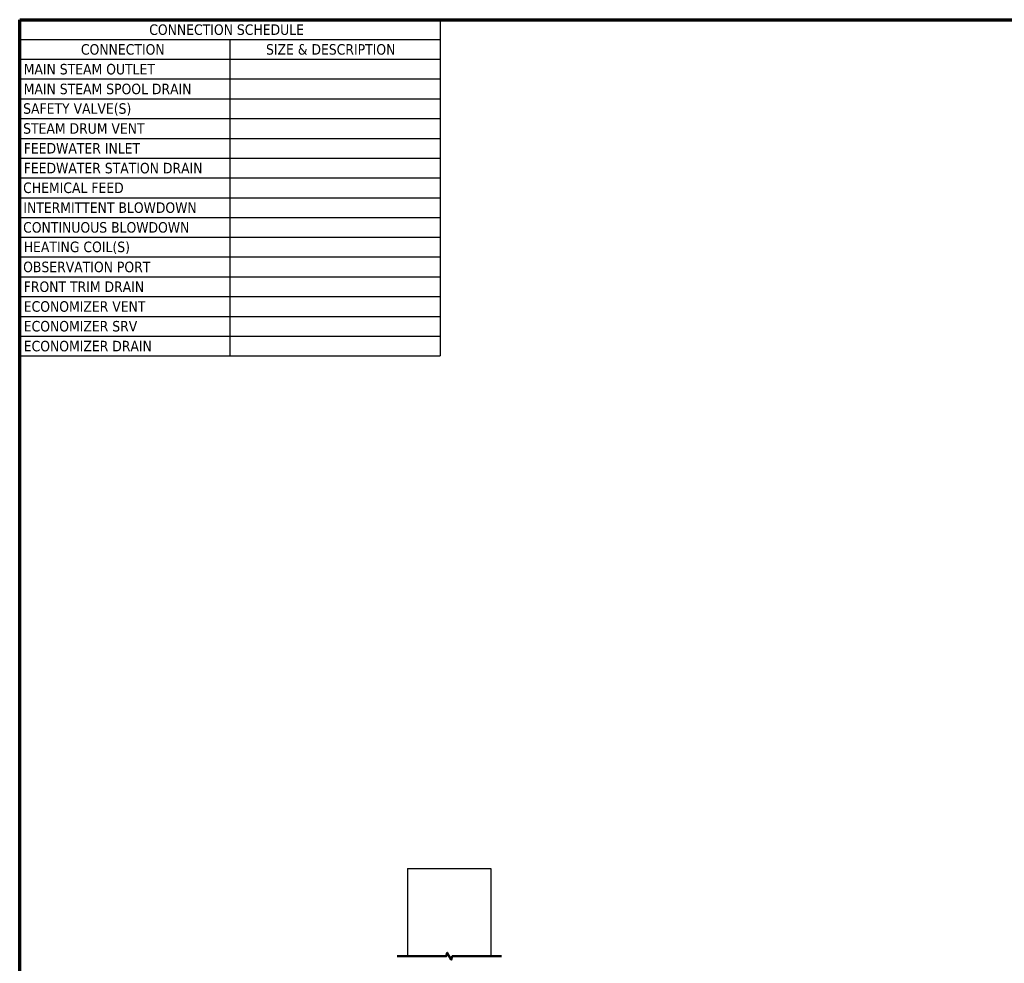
# Model space of a CAD drawing. Header units: inches. Extents: x 36 to 1719, y -84 to 1122.
# Tile 79 of 256: x 36 to 598, y 584 to 1122. Entities that reach past the tile are written whole.
import ezdxf

# ---------------------------------------------------------------- set-up
doc = ezdxf.new("R2010")
doc.units = ezdxf.units.IN
doc.header["$LTSCALE"] = 48
doc.header["$MEASUREMENT"] = 0
for name, color, linetype, lineweight in [('Border (ANSI)', 7, 'Continuous', 70), ('Break Line (ANSI)', 7, 'Continuous', 50), ('Symbol (ANSI)', 7, 'Continuous', 25), ('Visible (ANSI)', 7, 'Continuous', 30)]:
    doc.layers.add(name, color=color, linetype=linetype, lineweight=lineweight)
doc.styles.add('Note Text (ANSI)', font='tahoma.ttf')

# ---------------------------------------------------------------- blocks, each defined once
blk = doc.blocks.new('Borders SUPERIOR BORDER')
at = {"layer": 'Border (ANSI)'}
for p, q in [((0.75, 23.375), (35.25, 23.375)), ((0.75, 0.625), (0.75, 23.375))]:
    blk.add_line(p, q, dxfattribs=at)
blk = doc.blocks.new('Table1')
at = {"layer": 'Symbol (ANSI)'}
for p, q in [((0.75, 23.375), (5.75, 23.375)), ((0.75, 23.375), (0.75, 23.14)), ((5.75, 23.375), (5.75, 23.14)), ((0.75, 23.14), (5.75, 23.14)), ((0.75, 23.14), (0.75, 22.905)), ((3.25, 23.14), (3.25, 22.905)), ((5.75, 23.14), (5.75, 22.905)), ((0.75, 22.905), (5.75, 22.905)), ((0.75, 22.905), (0.75, 19.378)), ((3.25, 22.905), (3.25, 19.378)), ((5.75, 22.905), (5.75, 19.378)), ((0.75, 22.67), (5.75, 22.67)), ((0.75, 22.434), (5.75, 22.434)), ((0.75, 22.199), (5.75, 22.199)), ((0.75, 21.964), (5.75, 21.964)), ((0.75, 21.729), (5.75, 21.729)), ((0.75, 21.494), (5.75, 21.494)), ((0.75, 21.259), (5.75, 21.259)), ((0.75, 21.024), (5.75, 21.024)), ((0.75, 20.789), (5.75, 20.789)), ((0.75, 20.554), (5.75, 20.554)), ((0.75, 20.318), (5.75, 20.318)), ((0.75, 20.083), (5.75, 20.083)), ((0.75, 19.848), (5.75, 19.848)), ((0.75, 19.613), (5.75, 19.613)), ((0.75, 19.378), (5.75, 19.378))]:
    blk.add_line(p, q, dxfattribs=at)
at = {"layer": 'Symbol (ANSI)', "char_height": 0.125, "attachment_point": 7, "style": 'Note Text (ANSI)'}
for s, insert in [('CONNECTION SCHEDULE', (2.29, 23.192)), ('CONNECTION', (1.478, 22.957)), ('SIZE & DESCRIPTION', (3.679, 22.957)), ('MAIN STEAM OUTLET', (0.798, 22.722)), ('MAIN STEAM SPOOL DRAIN', (0.798, 22.487)), ('SAFETY VALVE(S)', (0.791, 22.234)), ('STEAM DRUM VENT', (0.791, 22.017)), ('FEEDWATER INLET', (0.798, 21.784)), ('FEEDWATER STATION DRAIN', (0.798, 21.546)), ('CHEMICAL FEED', (0.791, 21.312)), ('INTERMITTENT BLOWDOWN', (0.793, 21.076)), ('CONTINUOUS BLOWDOWN', (0.791, 20.841)), ('HEATING COIL(S)', (0.798, 20.589)), ('OBSERVATION PORT', (0.791, 20.371)), ('FRONT TRIM DRAIN', (0.798, 20.136)), ('ECONOMIZER VENT', (0.798, 19.901)), ('ECONOMIZER SRV', (0.798, 19.666)), ('ECONOMIZER DRAIN', (0.798, 19.43))]:
    blk.add_mtext(s, dxfattribs=dict(at, insert=insert))

msp = doc.modelspace()

# ---------------------------------------------------------------- linework, layer by layer
at = {"layer": 'Break Line (ANSI)', "flags": 128}
msp.add_lwpolyline([(251.41391, 587.53235), (279.4733, 587.53235), (280.0092, 589.53234), (282.31861, 585.53234), (282.8545, 587.53235), (310.9139, 587.53235)], dxfattribs=at)
at = {"layer": 'Visible (ANSI)'}
for p, q in [((257.4139, 637.58739), (257.4139, 587.53235)), ((257.4139, 637.58739), (304.9139, 637.58739)), ((304.9139, 637.58739), (304.9139, 587.53235))]:
    msp.add_line(p, q, dxfattribs=at)

# ---------------------------------------------------------------- block references
at = {"xscale": 48, "yscale": 48, "zscale": 48}
for name in ['Borders SUPERIOR BORDER', 'Table1']:
    msp.add_blockref(name, (0, 0), dxfattribs=at)

doc.saveas('drawing.dxf')
